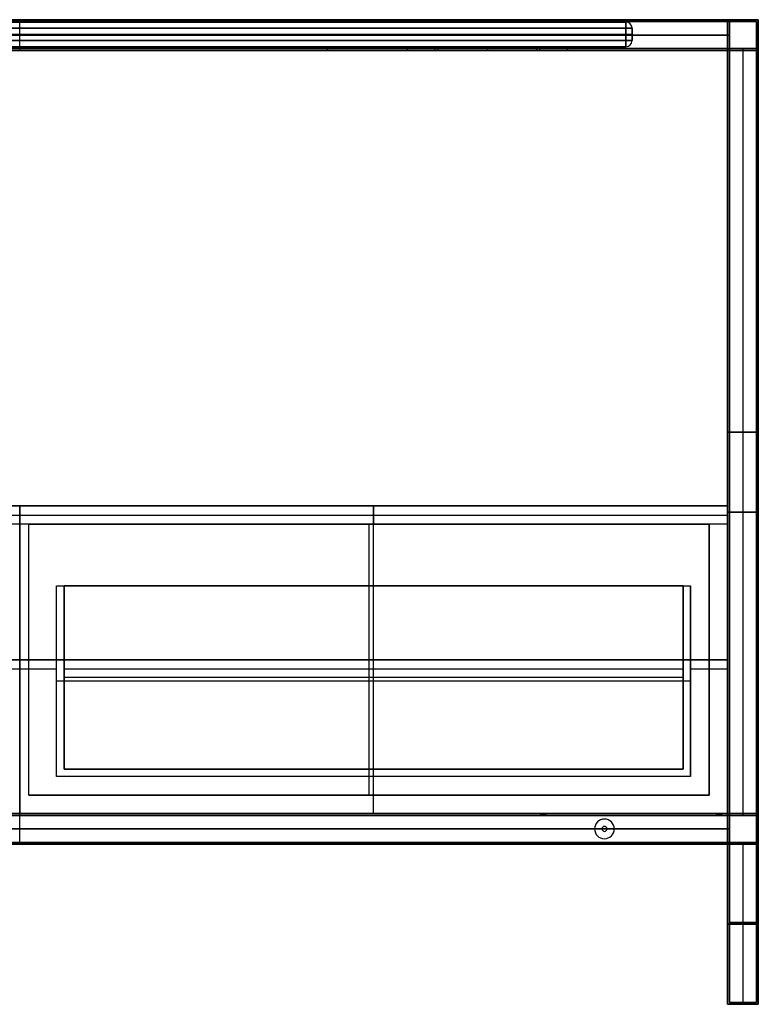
# Model space of a CAD drawing. Header units: millimetres. Extents: x -740 to 460, y -407 to 393.
# Tile 2 of 2: x -140 to 460, y -407 to 393. Entities that reach past the tile are written whole.
import ezdxf

# ---------------------------------------------------------------- set-up
doc = ezdxf.new("R2010")
doc.units = ezdxf.units.MM
doc.header["$MEASUREMENT"] = 0
doc.layers.add('Predefinito', color=7, linetype='Continuous', true_color=0x000000)

# ---------------------------------------------------------------- blocks, each defined once
blk = doc.blocks.new('CASSETTO 57_5')
at = {"layer": 'Predefinito'}
for p, q in [((0, -250), (0, 0)), ((0, 0), (0, -15, -15)), ((-287.5, -250, -7.5), (-287.5, -7.5, -7.5)), ((-287.5, -7.5, -7.5), (287.5, -7.5, -7.5)), ((287.5, -250, -7.5), (287.5, -7.5, -7.5)), ((0, -214, -15), (0, -15, -15)), ((-257.5, -65, -280), (-251.5, -65, -280)), ((-257.5, -220, -280), (-257.5, -65, -280)), ((-251.5, -214, -277), (-251.5, -65, -277)), ((0, -65, -539), (0, -65, -545)), ((0, -220, -545), (0, -65, -545)), ((0, -214, -539), (0, -65, -539)), ((251.5, -214, -277), (251.5, -65, -277)), ((251.5, -65, -280), (257.5, -65, -280)), ((257.5, -220, -280), (257.5, -65, -280)), ((-287.5, -125, -15), (-287.5, -125)), ((-287.5, -125), (287.5, -125)), ((287.5, -125), (287.5, -125, -15)), ((-287.5, -132.5, -15), (-257.5, -132.5, -15)), ((-251.5, -132.5, -15), (251.5, -132.5, -15)), ((257.5, -132.5, -15), (287.5, -132.5, -15)), ((-257.5, -142.5, -15), (-257.5, -142.5, -545)), ((257.5, -142.5, -545), (-257.5, -142.5, -545)), ((-251.5, -139.5, -539), (-251.5, -139.5, -15)), ((251.5, -139.5, -539), (-251.5, -139.5, -539)), ((251.5, -139.5, -15), (251.5, -139.5, -539)), ((257.5, -142.5, -545), (257.5, -142.5, -15)), ((-251.5, -214, -277), (251.5, -214, -277)), ((0, -214, -539), (0, -214, -15)), ((257.5, -220, -280), (-257.5, -220, -280)), ((0, -250, -15), (0, -220, -15)), ((0, -220, -545), (0, -220, -15)), ((-287.5, -250, -7.5), (287.5, -250, -7.5)), ((0, -250), (0, -250, -15))]:
    blk.add_line(p, q, dxfattribs=at)
for points in [[(-287.5, -250), (-287.5, -125), (-287.5, 0)], [(287.5, 0), (0, 0), (-287.5, 0)], [(-287.5, 0), (-287.5, -7.5, -7.5), (-287.5, -15, -15)], [(287.5, 0), (287.5, -125), (287.5, -250)], [(287.5, -15, -15), (287.5, -7.5, -7.5), (287.5, 0)], [(-287.5, -15, -15), (-287.5, -132.5, -15), (-287.5, -250, -15)], [(287.5, -15, -15), (0, -15, -15), (-287.5, -15, -15)], [(287.5, -250, -15), (287.5, -132.5, -15), (287.5, -15, -15)], [(-257.5, -65, -15), (-254.5, -65, -15), (-251.5, -65, -15)], [(-257.5, -220, -15), (-257.5, -142.5, -15), (-257.5, -65, -15)], [(-257.5, -65, -545), (0, -65, -545), (257.5, -65, -545)], [(-257.5, -65, -15), (-257.5, -65, -280), (-257.5, -65, -545)], [(-257.5, -220, -545), (-257.5, -142.5, -545), (-257.5, -65, -545)], [(-251.5, -65, -539), (-251.5, -139.5, -539), (-251.5, -214, -539)], [(-251.5, -65, -15), (-251.5, -65, -277), (-251.5, -65, -539)], [(-251.5, -214, -15), (-251.5, -139.5, -15), (-251.5, -65, -15)], [(251.5, -65, -539), (0, -65, -539), (-251.5, -65, -539)], [(251.5, -214, -539), (251.5, -139.5, -539), (251.5, -65, -539)], [(251.5, -65, -15), (251.5, -139.5, -15), (251.5, -214, -15)], [(251.5, -65, -539), (251.5, -65, -277), (251.5, -65, -15)], [(251.5, -65, -15), (254.5, -65, -15), (257.5, -65, -15)], [(257.5, -65, -15), (257.5, -142.5, -15), (257.5, -220, -15)], [(257.5, -65, -545), (257.5, -65, -280), (257.5, -65, -15)], [(257.5, -65, -545), (257.5, -142.5, -545), (257.5, -220, -545)], [(-251.5, -214, -539), (-251.5, -214, -277), (-251.5, -214, -15)], [(-251.5, -214, -539), (0, -214, -539), (251.5, -214, -539)], [(251.5, -214, -15), (0, -214, -15), (-251.5, -214, -15)], [(251.5, -214, -539), (251.5, -214, -277), (251.5, -214, -15)], [(257.5, -220, -15), (0, -220, -15), (-257.5, -220, -15)], [(-257.5, -220, -545), (-257.5, -220, -280), (-257.5, -220, -15)], [(257.5, -220, -545), (0, -220, -545), (-257.5, -220, -545)], [(257.5, -220, -545), (257.5, -220, -280), (257.5, -220, -15)], [(-287.5, -250, -15), (0, -250, -15), (287.5, -250, -15)], [(-287.5, -250, -15), (-287.5, -250, -7.5), (-287.5, -250)], [(287.5, -250), (0, -250), (-287.5, -250)], [(287.5, -250), (287.5, -250, -7.5), (287.5, -250, -15)]]:
    blk.add_open_spline(points, degree=2, dxfattribs=at)
blk = doc.blocks.new('SCOCCA STAND 120')
at = {"layer": 'Predefinito'}
for p, q in [((-575, -250, 267.5), (-575, 0, 267.5)), ((-575, 0, 267.5), (575, 0, 267.5)), ((0, -250, 535), (0, 0, 535)), ((0, -250), (0, 0)), ((0, 0), (0, 0, 535)), ((575, -250, 267.5), (575, 0, 267.5)), ((-560, -235, 275), (-560, -15, 275)), ((-560, -15, 275), (-7.5, -15, 275)), ((-283.75, -235, 15), (-283.75, -15, 15)), ((-283.75, -15, 15), (-283.75, -15, 535)), ((-7.5, -15, 275), (-7.5, -235, 275)), ((7.5, -15, 275), (560, -15, 275)), ((7.5, -235, 275), (7.5, -15, 275)), ((283.75, -235, 15), (283.75, -15, 15)), ((283.75, -15, 15), (283.75, -15, 535)), ((560, -235, 275), (560, -15, 275)), ((-575, -125, 535), (-560, -125, 535)), ((-575, -125), (-575, -125, 535)), ((575, -125), (-575, -125)), ((-560, -125, 15), (-560, -125, 535)), ((-7.5, -125, 15), (-560, -125, 15)), ((-7.5, -125, 535), (7.5, -125, 535)), ((-7.5, -125, 15), (-7.5, -125, 535)), ((560, -125, 15), (7.5, -125, 15)), ((7.5, -125, 15), (7.5, -125, 535)), ((560, -125, 535), (575, -125, 535)), ((560, -125, 535), (560, -125, 15)), ((575, -125, 535), (575, -125)), ((-560, -235, 275), (-7.5, -235, 275)), ((-283.75, -235, 15), (-283.75, -235, 535)), ((7.5, -235, 275), (560, -235, 275)), ((283.75, -235, 15), (283.75, -235, 535)), ((-575, -250, 267.5), (575, -250, 267.5)), ((0, -250), (0, -250, 535))]:
    blk.add_line(p, q, dxfattribs=at)
for points in [[(575, 0, 535), (0, 0, 535), (-575, 0, 535)], [(-575, 0, 535), (-575, -125, 535), (-575, -250, 535)], [(-575, 0, 535), (-575, 0, 267.5), (-575, 0)], [(-575, 0), (-575, -125), (-575, -250)], [(-575, 0), (0, 0), (575, 0)], [(575, -250, 535), (575, -125, 535), (575, 0, 535)], [(575, 0), (575, -125), (575, -250)], [(575, 0), (575, 0, 267.5), (575, 0, 535)], [(-560, -15, 535), (-283.75, -15, 535), (-7.5, -15, 535)], [(-560, -235, 535), (-560, -125, 535), (-560, -15, 535)], [(-560, -15, 535), (-560, -15, 275), (-560, -15, 15)], [(-560, -15, 15), (-560, -125, 15), (-560, -235, 15)], [(-560, -15, 15), (-283.75, -15, 15), (-7.5, -15, 15)], [(-7.5, -15, 535), (-7.5, -125, 535), (-7.5, -235, 535)], [(-7.5, -15, 15), (-7.5, -125, 15), (-7.5, -235, 15)], [(-7.5, -15, 535), (-7.5, -15, 275), (-7.5, -15, 15)], [(7.5, -15, 15), (283.75, -15, 15), (560, -15, 15)], [(7.5, -235, 15), (7.5, -125, 15), (7.5, -15, 15)], [(7.5, -15, 535), (283.75, -15, 535), (560, -15, 535)], [(7.5, -15, 15), (7.5, -15, 275), (7.5, -15, 535)], [(7.5, -235, 535), (7.5, -125, 535), (7.5, -15, 535)], [(560, -15, 15), (560, -125, 15), (560, -235, 15)], [(560, -15, 535), (560, -15, 275), (560, -15, 15)], [(560, -15, 535), (560, -125, 535), (560, -235, 535)], [(-7.5, -235, 535), (-283.75, -235, 535), (-560, -235, 535)], [(-560, -235, 15), (-560, -235, 275), (-560, -235, 535)], [(-7.5, -235, 15), (-283.75, -235, 15), (-560, -235, 15)], [(-7.5, -235, 535), (-7.5, -235, 275), (-7.5, -235, 15)], [(560, -235, 15), (283.75, -235, 15), (7.5, -235, 15)], [(7.5, -235, 15), (7.5, -235, 275), (7.5, -235, 535)], [(7.5, -235, 535), (283.75, -235, 535), (560, -235, 535)], [(560, -235, 535), (560, -235, 275), (560, -235, 15)], [(-575, -250, 535), (0, -250, 535), (575, -250, 535)], [(-575, -250), (-575, -250, 267.5), (-575, -250, 535)], [(575, -250), (0, -250), (-575, -250)], [(575, -250, 535), (575, -250, 267.5), (575, -250)]]:
    blk.add_open_spline(points, degree=2, dxfattribs=at)
blk = doc.blocks.new('assieme CASSETTONE 120')
at = {"layer": 'Predefinito'}
for name, p in [('CASSETTO 57_5', (-287.5, 0, 550)), ('SCOCCA STAND 120', (0, 0)), ('CASSETTO 57_5', (287.5, 0, 645.03))]:
    blk.add_blockref(name, p, dxfattribs=at)
blk = doc.blocks.new('PIANO MISURA 1070X495 1f decnt')
at = {"layer": 'Predefinito'}
for p, q in [((-530, 20), (-245, 20)), ((-245, 0), (-245, 20)), ((-210, 20, -35), (-210, 0, -35)), ((-210, 0, 35), (-210, 20, 35)), ((-175, 20), (530, 20)), ((-175, 0), (-175, 20)), ((0, 20, -242.5), (0, 20, 242.5)), ((-535, 5), (-535, 15)), ((-535, 10, 242.5), (-535, 10, -242.5)), ((530, 10, 247.5), (-530, 10, 247.5)), ((-530, 10, -247.5), (530, 10, -247.5)), ((0, 5, 247.5), (0, 15, 247.5)), ((0, 5, -247.5), (0, 15, -247.5)), ((535, 5), (535, 15)), ((535, 10, -242.5), (535, 10, 242.5)), ((-530, 0), (-245, 0)), ((-175, 0), (530, 0)), ((0, 0, -242.5), (0, 0, 242.5))]:
    blk.add_line(p, q, dxfattribs=at)
for centre, start, end in [((-530, 15, 242.5), 90, 180), ((-530, 15, -242.5), 90, 180), ((-530, 15), 90, 180), ((530, 15, 242.5), 0, 90), ((530, 15, -242.5), 0, 90), ((530, 15), 0, 90), ((-530, 5, 242.5), 180, 270), ((-530, 5, -242.5), 180, 270), ((-530, 5), 180, 270), ((530, 5, 242.5), 270, 0), ((530, 5, -242.5), 270, 0), ((530, 5), 270, 0)]:
    blk.add_arc(centre, 5, start, end, dxfattribs=at)
at = {"layer": 'Predefinito', "extrusion": (1, 0, 0)}
for centre, start, end in [((15, 242.5, -530), 0, 90), ((15, -242.5, -530), 270, 0), ((15, 242.5), 0, 90), ((15, -242.5), 270, 0), ((15, 242.5, 530), 0, 90), ((5, 242.5, -530), 90, 180), ((5, -242.5, -530), 180, 270), ((5, 242.5), 90, 180), ((5, -242.5), 180, 270), ((5, 242.5, 530), 90, 180)]:
    blk.add_arc(centre, 5, start, end, dxfattribs=at)
at = {"layer": 'Predefinito', "extrusion": (-1.01506e-16, 1, -5.07531e-17)}
blk.add_arc((210, 0, 20), 35, 270, 90, dxfattribs=at)
at = {"layer": 'Predefinito', "extrusion": (1.01506e-16, 1, 5.07531e-17)}
blk.add_arc((210, 0, 20), 35, 90, 270, dxfattribs=at)
at = {"layer": 'Predefinito', "extrusion": (1, 0, -2.27374e-14)}
blk.add_arc((15, -242.5, 530), 5, 270, 0, dxfattribs=at)
at = {"layer": 'Predefinito', "extrusion": (0, 1, 0)}
for centre, radius, start, end in [((530, 242.5, 15), 5, 0, 90), ((530, -242.5, 15), 5, 270, 0), ((530, -242.5, 10), 5, 270, 0), ((530, 242.5, 10), 5, 0, 90), ((210, 0, 10), 35, 270, 90), ((210, 0, 10), 35, 90, 270), ((-530, 242.5, 15), 5, 90, 180), ((-530, -242.5, 15), 5, 180, 270), ((-530, -242.5, 10), 5, 180, 270), ((-530, 242.5, 10), 5, 90, 180), ((210, 0), 35, 270, 90), ((210, 0), 35, 90, 270)]:
    blk.add_arc(centre, radius, start, end, dxfattribs=at)
at = {"layer": 'Predefinito', "extrusion": (1.77636e-16, 1, 0)}
for centre, start, end in [((530, 242.5, 5), 0, 90), ((530, -242.5, 5), 270, 0)]:
    blk.add_arc(centre, 5, start, end, dxfattribs=at)
at = {"layer": 'Predefinito', "extrusion": (-1.77636e-16, 1, 0)}
blk.add_arc((-530, 242.5, 5), 5, 90, 180, dxfattribs=at)
at = {"layer": 'Predefinito', "extrusion": (-1.77636e-16, 1, 4.03897e-30)}
blk.add_arc((-530, -242.5, 5), 5, 180, 270, dxfattribs=at)
at = {"layer": 'Predefinito', "extrusion": (1, 2.27374e-14, 2.52435e-30)}
blk.add_arc((5, -242.5, 530), 5, 180, 270, dxfattribs=at)
at = {"layer": 'Predefinito'}
for points in [[(530, 20, -242.5), (0, 20, -242.5), (-530, 20, -242.5)], [(-530, 20, -242.5), (-530, 20), (-530, 20, 242.5)], [(-530, 20, 242.5), (0, 20, 242.5), (530, 20, 242.5)], [(530, 20, 242.5), (530, 20), (530, 20, -242.5)], [(-535, 5, -242.5), (-535, 10, -242.5), (-535, 15, -242.5)], [(-535, 15, 242.5), (-535, 10, 242.5), (-535, 5, 242.5)], [(-535, 15, -242.5), (-535, 15), (-535, 15, 242.5)], [(-530, 5, 247.5), (-530, 10, 247.5), (-530, 15, 247.5)], [(-530, 15, 247.5), (0, 15, 247.5), (530, 15, 247.5)], [(-530, 15, -247.5), (-530, 10, -247.5), (-530, 5, -247.5)], [(530, 15, -247.5), (0, 15, -247.5), (-530, 15, -247.5)], [(530, 15, 247.5), (530, 10, 247.5), (530, 5, 247.5)], [(530, 5, -247.5), (530, 10, -247.5), (530, 15, -247.5)], [(535, 5, 242.5), (535, 10, 242.5), (535, 15, 242.5)], [(535, 15, -242.5), (535, 10, -242.5), (535, 5, -242.5)], [(535, 15, 242.5), (535, 15), (535, 15, -242.5)], [(-535, 5, 242.5), (-535, 5), (-535, 5, -242.5)], [(530, 5, 247.5), (0, 5, 247.5), (-530, 5, 247.5)], [(-530, 5, -247.5), (0, 5, -247.5), (530, 5, -247.5)], [(535, 5, -242.5), (535, 5), (535, 5, 242.5)], [(-530, 0, -242.5), (-530, 0), (-530, 0, 242.5)], [(530, 0, -242.5), (0, 0, -242.5), (-530, 0, -242.5)], [(-530, 0, 242.5), (0, 0, 242.5), (530, 0, 242.5)], [(530, 0, 242.5), (530, 0), (530, 0, -242.5)]]:
    blk.add_open_spline(points, degree=2, dxfattribs=at)
blk = doc.blocks.new('struttura STAND 120')
at = {"layer": 'Predefinito'}
for p, q in [((600, 775, 275), (600, 800, 275)), ((600, 775, -275), (600, 800, -275)), ((600, 800, 275), (600, 800, 250)), ((600, 800, -250), (600, 800, -275)), ((600, 778, -250), (600, 800, -250)), ((600, 776.5, 273.5), (600, 798.5, 273.5)), ((600, 776.5, -273.5), (600, 798.5, -273.5)), ((600, 798.5, 273.5), (600, 798.5, 251.5)), ((600, 798.5, -251.5), (600, 798.5, -273.5)), ((1175, 800), (1200, 800)), ((1175, 800), (1175, 775)), ((1176.5, 798.5), (1198.5, 798.5)), ((1176.5, 798.5), (1176.5, 776.5)), ((1198.5, 798.5), (1198.5, 776.5)), ((1200, 800), (1200, 775)), ((23.5, 787.5, -251.5), (1176.5, 787.5, -251.5)), ((1176.5, 787.5, 251.5), (23.5, 787.5, 251.5)), ((25, 787.5, -250), (1175, 787.5, -250)), ((1175, 787.5, 250), (25, 787.5, 250)), ((1175, 787.5, -250), (1175, 787.5, 250)), ((1176.5, 787.5, -251.5), (1176.5, 787.5, 251.5)), ((23.5, 776.5, -262.5), (1176.5, 776.5, -262.5)), ((23.5, 776.5, 262.5), (1176.5, 776.5, 262.5)), ((350, 778, 237.5), (850, 778, 237.5)), ((350, 778, -237.5), (850, 778, -237.5)), ((850, 776.5, 225), (350, 776.5, 225)), ((350, 776.5, -225), (850, 776.5, -225)), ((600, 775, 225), (600, 778, 225)), ((600, 778, 250), (600, 778, 225)), ((600, 775, -225), (600, 778, -225)), ((600, 778, -225), (600, 778, -250)), ((850, 778, 237.5), (850, 775, 237.5)), ((850, 778, -237.5), (850, 775, -237.5)), ((850, 776.5, 225), (850, 776.5, 250)), ((850, 776.5, -250), (850, 776.5, -225)), ((915, 778, 237.5), (915, 775, 237.5)), ((915, 778, 237.5), (1045, 778, 237.5)), ((915, 778, -237.5), (915, 775, -237.5)), ((915, 778, -237.5), (1045, 778, -237.5)), ((915, 776.5, 250), (915, 776.5, 225)), ((915, 776.5, 225), (1045, 776.5, 225)), ((1045, 776.5, -225), (915, 776.5, -225)), ((915, 776.5, -225), (915, 776.5, -250)), ((937.5, 775, 243), (937.5, 778, 243)), ((937.5, 775, -243), (937.5, 778, -243)), ((940, 775, 245.5), (940, 778, 245.5)), ((940, 775, -240.5), (940, 778, -240.5)), ((940, 776.5, 240.5), (1020, 776.5, 240.5)), ((1020, 776.5, 245.5), (940, 776.5, 245.5)), ((940, 776.5, -245.5), (1020, 776.5, -245.5)), ((1020, 776.5, -240.5), (940, 776.5, -240.5)), ((980, 778, 225), (980, 775, 225)), ((980, 778, 225), (980, 778, 240.5)), ((980, 778, 245.5), (980, 778, 250)), ((980, 778, -225), (980, 775, -225)), ((980, 778, -250), (980, 778, -245.5)), ((980, 778, -240.5), (980, 778, -225)), ((980, 778, 240.5), (980, 775, 240.5)), ((980, 778, 245.5), (980, 775, 245.5)), ((980, 778, -245.5), (980, 775, -245.5)), ((980, 778, -240.5), (980, 775, -240.5)), ((1020, 775, 240.5), (1020, 778, 240.5)), ((1020, 778, 245.5), (1020, 775, 245.5)), ((1020, 775, -245.5), (1020, 778, -245.5)), ((1020, 778, -240.5), (1020, 775, -240.5)), ((1022.5, 775, 243), (1022.5, 778, 243)), ((1022.5, 775, -243), (1022.5, 778, -243)), ((1045, 778, 237.5), (1045, 775, 237.5)), ((1045, 778, -237.5), (1045, 775, -237.5)), ((1045, 776.5, 225), (1045, 776.5, 250)), ((1045, 776.5, -250), (1045, 776.5, -225)), ((1176.5, 776.5, -262.5), (1176.5, 153.5, -262.5)), ((1176.5, 776.5), (1198.5, 776.5)), ((1187.5, 776.5, 251.5), (1187.5, 153.5, 251.5)), ((1187.5, 776.5, -251.5), (1187.5, 153.5, -251.5)), ((1187.5, 776.5, 251.5), (1187.5, 776.5, -251.5)), ((350, 775, -250), (850, 775, -250)), ((350, 775, 250), (850, 775, 250)), ((600, 775, -225), (600, 775, -275)), ((600, 775, 275), (600, 775, 225)), ((915, 775, -250), (1045, 775, -250)), ((915, 775, 250), (1045, 775, 250)), ((1175, 775, -262.5), (1175, 155, -262.5)), ((1175, 775), (1200, 775)), ((1187.5, 775, 250), (1187.5, 155, 250)), ((1187.5, 775, -250), (1187.5, 155, -250)), ((1187.5, 775, 250), (1187.5, 775, -250)), ((1175, 465, -275), (1175, 465, -250)), ((1175, 465, 250), (1200, 465, 250)), ((1200, 465, -250), (1175, 465, -250)), ((1176.5, 465, -273.5), (1176.5, 465, -251.5)), ((1176.5, 465, 251.5), (1198.5, 465, 251.5)), ((1198.5, 465, -251.5), (1176.5, 465, -251.5)), ((1198.5, 400, 273.5), (1176.5, 400, 273.5)), ((1176.5, 400, -273.5), (1198.5, 400, -273.5)), ((1198.5, 400, -273.5), (1198.5, 400, -251.5)), ((1198.5, 400, 251.5), (1198.5, 400, 273.5)), ((1200, 400, 275), (1175, 400, 275)), ((1175, 400, -275), (1200, 400, -275)), ((1200, 400, -275), (1200, 400, -250)), ((1200, 400, 250), (1200, 400, 275)), ((1175, 387.5, 250), (1175, 387.5, 275)), ((1176.5, 389, 251.5), (1176.5, 389, 273.5)), ((177, 155, -262.5), (1023, 155, -262.5)), ((177, 153.5, -262.5), (1023, 153.5, -262.5)), ((600, 130, -275), (600, 155, -275)), ((600, 155, 175), (600, 155, 150)), ((600, 130, 175), (600, 155, 175)), ((600, 130, 150), (600, 155, 150)), ((600, 130, -250), (600, 155, -250)), ((600, 155, -250), (600, 155, -275)), ((600, 131.5, -273.5), (600, 153.5, -273.5)), ((600, 153.5, 173.5), (600, 153.5, 151.5)), ((1023, 155, -262.5), (1023, 153.5, -262.5)), ((1025, 153.5, -260.5), (1025, 155, -260.5)), ((1025, 155, -264.5), (1025, 153.5, -264.5)), ((1027, 155, -262.5), (1175, 155, -262.5)), ((1027, 155, -262.5), (1027, 153.5, -262.5)), ((1027, 153.5, -262.5), (1176.5, 153.5, -262.5)), ((1166, 155, 162.5), (1166, 153.5, 162.5)), ((1168, 153.5, 164.5), (1168, 155, 164.5)), ((1168, 155, 160.5), (1168, 153.5, 160.5)), ((1170, 155, 162.5), (1170, 153.5, 162.5)), ((1175, 155), (1200, 155)), ((1175, 155, -50), (1175, 130, -50)), ((1175, 155, 225), (1175, 130, 225)), ((1176.5, 153.5), (1198.5, 153.5)), ((1176.5, 153.5, -50), (1176.5, 131.5, -50)), ((1176.5, 153.5, 223.5), (1176.5, 131.5, 223.5)), ((1198.5, 153.5), (1198.5, 131.5)), ((1200, 155), (1200, 130)), ((1075, 150.5, -251.5), (1075, 150.5, -250)), ((1075, 144.5, -275), (1075, 144.5, -273.5)), ((1176.5, 142.5, 173.5), (23.5, 142.5, 173.5)), ((23.5, 142.5, 151.5), (1176.5, 142.5, 151.5)), ((1175, 142.5, 175), (25, 142.5, 175)), ((25, 142.5, 150), (1175, 142.5, 150)), ((1067, 142.5, -250), (133, 142.5, -250)), ((1067, 142.5, -251.5), (133, 142.5, -251.5)), ((1067, 142.5, -251.5), (1067, 142.5, -250)), ((1073, 142.5, -275), (1073, 142.5, -273.5)), ((1075, 140.5, -275), (1075, 140.5, -273.5)), ((1077, 142.5, -273.5), (1077, 142.5, -275)), ((1083, 142.5, -250), (1083, 142.5, -251.5)), ((1175, 142.5, -250), (1083, 142.5, -250)), ((1176.5, 142.5, -251.5), (1083, 142.5, -251.5)), ((1175, 142.5, -250), (1175, 142.5, 150)), ((1176.5, 142.5, -251.5), (1176.5, 142.5, 151.5)), ((180, 131.5, -262.5), (1020, 131.5, -262.5)), ((180, 130, -262.5), (1020, 130, -262.5)), ((600, 131.5, 151.5), (600, 131.5, 173.5)), ((600, 130, 150), (600, 130, 175)), ((600, 130, -275), (600, 130, -250)), ((1020, 131.5, -262.5), (1020, 130, -262.5)), ((1025, 130, -257.5), (1025, 131.5, -257.5)), ((1025, 131.5, -267.5), (1025, 130, -267.5)), ((1030, 131.5, -262.5), (1176.5, 131.5, -262.5)), ((1030, 131.5, -262.5), (1030, 130, -262.5)), ((1030, 130, -262.5), (1175, 130, -262.5)), ((1075, 134.5, -251.5), (1075, 134.5, -250)), ((1163, 131.5, 162.5), (1163, 130, 162.5)), ((1168, 130, 167.5), (1168, 131.5, 167.5)), ((1168, 131.5, 157.5), (1168, 130, 157.5)), ((1173, 131.5, 162.5), (1173, 130, 162.5)), ((1175, 130), (1200, 130)), ((1175, 130, -262.5), (1175, 0, -262.5)), ((1176.5, 131.5), (1198.5, 131.5)), ((1176.5, 131.5, -262.5), (1176.5, 1.5, -262.5)), ((1187.5, 131.5, 251.5), (1187.5, 1.5, 251.5)), ((1187.5, 131.5, -251.5), (1187.5, 1.5, -251.5)), ((1187.5, 130, 250), (1187.5, 0, 250)), ((1187.5, 130, -250), (1187.5, 0, -250)), ((1175, 65, -275), (1175, 65, -250)), ((1175, 65, 250), (1200, 65, 250)), ((1200, 65, -250), (1175, 65, -250)), ((1176.5, 66.5, -273.5), (1176.5, 66.5, -251.5)), ((1176.5, 66.5, 251.5), (1198.5, 66.5, 251.5)), ((1198.5, 66.5, -251.5), (1176.5, 66.5, -251.5)), ((1175, 0, 262.5), (1183.5, 0, 262.5)), ((1175, 0, -262.5), (1183.5, 0, -262.5)), ((1176.5, 1.5, 262.5), (1183.5, 1.5, 262.5)), ((1176.5, 1.5, -262.5), (1183.5, 1.5, -262.5)), ((1183.5, 1.5, -262.5), (1183.5, 0, -262.5)), ((1183.5, 1.5, 262.5), (1183.5, 0, 262.5)), ((1187.5, 0, -258.5), (1187.5, 1.5, -258.5)), ((1187.5, 1.5, -266.5), (1187.5, 0, -266.5)), ((1187.5, 0, 266.5), (1187.5, 1.5, 266.5)), ((1187.5, 1.5, 258.5), (1187.5, 0, 258.5)), ((1187.5, 1.5, 273.5), (1187.5, 1.5, 266.5)), ((1187.5, 1.5, 258.5), (1187.5, 1.5, 251.5)), ((1187.5, 1.5, -251.5), (1187.5, 1.5, -258.5)), ((1187.5, 1.5, -266.5), (1187.5, 1.5, -273.5)), ((1187.5, 0, 275), (1187.5, 0, 266.5)), ((1187.5, 0, 258.5), (1187.5, 0, 250)), ((1187.5, 0, -250), (1187.5, 0, -258.5)), ((1187.5, 0, -266.5), (1187.5, 0, -275)), ((1191.5, 1.5, 262.5), (1198.5, 1.5, 262.5)), ((1191.5, 1.5, -262.5), (1198.5, 1.5, -262.5)), ((1191.5, 1.5, 262.5), (1191.5, 0, 262.5)), ((1191.5, 1.5, -262.5), (1191.5, 0, -262.5)), ((1191.5, 0, 262.5), (1200, 0, 262.5)), ((1191.5, 0, -262.5), (1200, 0, -262.5))]:
    blk.add_line(p, q, dxfattribs=at)
at = {"layer": 'Predefinito', "extrusion": (0, 1, 0)}
for centre, radius, start, end in [((-940, 243, 778), 2.5, 270, 90), ((-940, -243, 778), 2.5, 270, 90), ((-940, 243, 776.5), 2.5, 270, 90), ((-940, -243, 776.5), 2.5, 270, 90), ((-1020, 243, 778), 2.5, 90, 270), ((-1020, -243, 778), 2.5, 90, 270), ((-1020, 243, 776.5), 2.5, 90, 270), ((-1020, -243, 776.5), 2.5, 90, 270), ((-940, 243, 775), 2.5, 270, 90), ((-940, -243, 775), 2.5, 270, 90), ((-1020, 243, 775), 2.5, 90, 270), ((-1020, -243, 775), 2.5, 90, 270), ((-1025, -262.5, 155), 2, 270, 90), ((-1025, -262.5, 154.25), 2, 270, 90), ((-1025, -262.5, 155), 2, 90, 270), ((-1025, -262.5, 154.25), 2, 90, 270), ((-1168, 162.5, 155), 2, 270, 90), ((-1168, 162.5, 154.25), 2, 270, 90), ((-1168, 162.5, 155), 2, 90, 270), ((-1168, 162.5, 154.25), 2, 90, 270), ((-1025, -262.5, 131.5), 5, 270, 90), ((-1025, -262.5, 130.75), 5, 270, 90), ((-1025, -262.5, 130), 5, 270, 90), ((-1025, -262.5, 131.5), 5, 90, 270), ((-1025, -262.5, 130.75), 5, 90, 270), ((-1025, -262.5, 130), 5, 90, 270), ((-1168, 162.5, 131.5), 5, 270, 90), ((-1168, 162.5, 130.75), 5, 270, 90), ((-1168, 162.5, 130), 5, 270, 90), ((-1168, 162.5, 131.5), 5, 90, 270), ((-1168, 162.5, 130.75), 5, 90, 270), ((-1168, 162.5, 130), 5, 90, 270), ((-1187.5, -262.5, 0.75), 4, 270, 90), ((-1187.5, 262.5, 0.75), 4, 270, 90), ((-1187.5, 262.5, 0.75), 4, 90, 270), ((-1187.5, -262.5, 0.75), 4, 90, 270)]:
    blk.add_arc(centre, radius, start, end, dxfattribs=at)
at = {"layer": 'Predefinito', "extrusion": (0, 1, -7.10543e-15)}
for centre in [(-1025, -262.5, 153.5), (-1168, 162.5, 153.5)]:
    blk.add_arc(centre, 2, 270, 90, dxfattribs=at)
at = {"layer": 'Predefinito', "extrusion": (0, 1, 7.10543e-15)}
for centre in [(-1025, -262.5, 153.5), (-1168, 162.5, 153.5)]:
    blk.add_arc(centre, 2, 90, 270, dxfattribs=at)
at = {"layer": 'Predefinito'}
for centre, radius, start, end in [((1075, 142.5, -251.5), 8, 0, 180), ((1075, 142.5, -250), 8, 0, 180), ((1075, 142.5, -250.75), 8, 0, 180), ((1075, 142.5, -275), 2, 0, 180), ((1075, 142.5, -273.5), 2, 0, 180), ((1075, 142.5, -274.25), 2, 0, 180), ((1075, 142.5, -251.5), 8, 180, 0), ((1075, 142.5, -250), 8, 180, 0), ((1075, 142.5, -250.75), 8, 180, 0), ((1075, 142.5, -275), 2, 180, 0), ((1075, 142.5, -273.5), 2, 180, 0), ((1075, 142.5, -274.25), 2, 180, 0)]:
    blk.add_arc(centre, radius, start, end, dxfattribs=at)
at = {"layer": 'Predefinito', "extrusion": (0, 1, 2.77556e-17)}
for centre in [(-1187.5, -262.5, 1.5), (-1187.5, 262.5, 1.5)]:
    blk.add_arc(centre, 4, 270, 90, dxfattribs=at)
at = {"layer": 'Predefinito', "extrusion": (-1.38778e-17, 1, -3.85186e-34)}
for centre in [(-1187.5, -262.5), (-1187.5, 262.5)]:
    blk.add_arc(centre, 4, 270, 90, dxfattribs=at)
at = {"layer": 'Predefinito', "extrusion": (0, 1, -2.77556e-17)}
for centre in [(-1187.5, 262.5, 1.5), (-1187.5, -262.5, 1.5)]:
    blk.add_arc(centre, 4, 90, 270, dxfattribs=at)
at = {"layer": 'Predefinito', "extrusion": (1.38778e-17, 1, 3.85186e-34)}
for centre in [(-1187.5, 262.5), (-1187.5, -262.5)]:
    blk.add_arc(centre, 4, 90, 270, dxfattribs=at)
at = {"layer": 'Predefinito'}
for points in [[(1200, 800, -275), (600, 800, -275), (0, 800, -275)], [(1175, 800, -250), (600, 800, -250), (25, 800, -250)], [(0, 800, 275), (600, 800, 275), (1200, 800, 275)], [(1.5, 798.5, 273.5), (600, 798.5, 273.5), (1198.5, 798.5, 273.5)], [(1198.5, 798.5, -273.5), (600, 798.5, -273.5), (1.5, 798.5, -273.5)], [(23.5, 798.5, 251.5), (600, 798.5, 251.5), (1176.5, 798.5, 251.5)], [(1176.5, 798.5, -251.5), (600, 798.5, -251.5), (23.5, 798.5, -251.5)], [(25, 800, 250), (600, 800, 250), (1175, 800, 250)], [(1175, 800, 250), (1175, 800), (1175, 800, -250)], [(1175, 775, -250), (1175, 787.5, -250), (1175, 800, -250)], [(1175, 800, 250), (1175, 787.5, 250), (1175, 775, 250)], [(1176.5, 798.5, 251.5), (1176.5, 798.5), (1176.5, 798.5, -251.5)], [(1176.5, 776.5, -251.5), (1176.5, 787.5, -251.5), (1176.5, 798.5, -251.5)], [(1176.5, 798.5, 251.5), (1176.5, 787.5, 251.5), (1176.5, 776.5, 251.5)], [(1198.5, 798.5, 273.5), (1198.5, 400, 273.5), (1198.5, 1.5, 273.5)], [(1198.5, 1.5, -273.5), (1198.5, 400, -273.5), (1198.5, 798.5, -273.5)], [(1198.5, 798.5, -273.5), (1198.5, 798.5), (1198.5, 798.5, 273.5)], [(1200, 800, 275), (1200, 400, 275), (1200, 0, 275)], [(1200, 0, -275), (1200, 400, -275), (1200, 800, -275)], [(1200, 800, -275), (1200, 800), (1200, 800, 275)], [(1176.5, 776.5, 273.5), (600, 776.5, 273.5), (23.5, 776.5, 273.5)], [(23.5, 776.5, -273.5), (600, 776.5, -273.5), (1176.5, 776.5, -273.5)], [(23.5, 776.5, -251.5), (600, 776.5, -251.5), (1176.5, 776.5, -251.5)], [(1176.5, 776.5, 251.5), (600, 776.5, 251.5), (23.5, 776.5, 251.5)], [(350, 778, -250), (600, 778, -250), (850, 778, -250)], [(850, 778, 250), (600, 778, 250), (350, 778, 250)], [(350, 778, 225), (600, 778, 225), (850, 778, 225)], [(850, 778, -225), (600, 778, -225), (350, 778, -225)], [(850, 778, -250), (850, 776.5, -250), (850, 775, -250)], [(850, 775, 250), (850, 776.5, 250), (850, 778, 250)], [(850, 778, 225), (850, 776.5, 225), (850, 775, 225)], [(850, 778, 225), (850, 778, 237.5), (850, 778, 250)], [(850, 775, -225), (850, 776.5, -225), (850, 778, -225)], [(850, 778, -250), (850, 778, -237.5), (850, 778, -225)], [(915, 775, -250), (915, 776.5, -250), (915, 778, -250)], [(915, 778, -250), (980, 778, -250), (1045, 778, -250)], [(1045, 778, 250), (980, 778, 250), (915, 778, 250)], [(915, 778, 250), (915, 776.5, 250), (915, 775, 250)], [(915, 778, 250), (915, 778, 237.5), (915, 778, 225)], [(915, 778, 225), (915, 776.5, 225), (915, 775, 225)], [(915, 778, 225), (980, 778, 225), (1045, 778, 225)], [(1045, 778, -225), (980, 778, -225), (915, 778, -225)], [(915, 778, -225), (915, 776.5, -225), (915, 775, -225)], [(915, 778, -225), (915, 778, -237.5), (915, 778, -250)], [(1020, 778, 245.5), (980, 778, 245.5), (940, 778, 245.5)], [(940, 778, 240.5), (980, 778, 240.5), (1020, 778, 240.5)], [(1020, 778, -240.5), (980, 778, -240.5), (940, 778, -240.5)], [(940, 778, -245.5), (980, 778, -245.5), (1020, 778, -245.5)], [(940, 775, 240.5), (940, 776.5, 240.5), (940, 778, 240.5)], [(940, 775, -245.5), (940, 776.5, -245.5), (940, 778, -245.5)], [(1045, 778, -250), (1045, 776.5, -250), (1045, 775, -250)], [(1045, 775, 250), (1045, 776.5, 250), (1045, 778, 250)], [(1045, 778, 225), (1045, 776.5, 225), (1045, 775, 225)], [(1045, 778, 225), (1045, 778, 237.5), (1045, 778, 250)], [(1045, 778, -250), (1045, 778, -237.5), (1045, 778, -225)], [(1045, 778, -225), (1045, 776.5, -225), (1045, 775, -225)], [(1176.5, 1.5, 273.5), (1176.5, 389, 273.5), (1176.5, 776.5, 273.5)], [(1176.5, 776.5, -273.5), (1176.5, 465, -273.5), (1176.5, 153.5, -273.5)], [(1176.5, 776.5, -273.5), (1176.5, 776.5, -262.5), (1176.5, 776.5, -251.5)], [(1176.5, 776.5, 251.5), (1176.5, 776.5, 262.5), (1176.5, 776.5, 273.5)], [(1176.5, 776.5, -251.5), (1176.5, 465, -251.5), (1176.5, 153.5, -251.5)], [(1176.5, 153.5, 251.5), (1176.5, 465, 251.5), (1176.5, 776.5, 251.5)], [(1176.5, 776.5, 251.5), (1187.5, 776.5, 251.5), (1198.5, 776.5, 251.5)], [(1198.5, 776.5, -251.5), (1187.5, 776.5, -251.5), (1176.5, 776.5, -251.5)], [(1176.5, 776.5, 251.5), (1176.5, 776.5), (1176.5, 776.5, -251.5)], [(1198.5, 776.5, 251.5), (1198.5, 465, 251.5), (1198.5, 153.5, 251.5)], [(1198.5, 153.5, -251.5), (1198.5, 465, -251.5), (1198.5, 776.5, -251.5)], [(1198.5, 776.5, -251.5), (1198.5, 776.5), (1198.5, 776.5, 251.5)], [(1175, 775, 275), (600, 775, 275), (25, 775, 275)], [(25, 775, -275), (600, 775, -275), (1175, 775, -275)], [(850, 775, -225), (600, 775, -225), (350, 775, -225)], [(350, 775, 225), (600, 775, 225), (850, 775, 225)], [(850, 775, -250), (882.5, 775, -250), (915, 775, -250)], [(850, 775, -250), (850, 775, -237.5), (850, 775, -225)], [(915, 775, 250), (882.5, 775, 250), (850, 775, 250)], [(850, 775, 225), (850, 775, 237.5), (850, 775, 250)], [(1045, 775, -225), (980, 775, -225), (915, 775, -225)], [(915, 775, -225), (915, 775, -237.5), (915, 775, -250)], [(915, 775, 250), (915, 775, 237.5), (915, 775, 225)], [(915, 775, 225), (980, 775, 225), (1045, 775, 225)], [(1020, 775, -245.5), (980, 775, -245.5), (940, 775, -245.5)], [(940, 775, -240.5), (980, 775, -240.5), (1020, 775, -240.5)], [(1020, 775, 240.5), (980, 775, 240.5), (940, 775, 240.5)], [(940, 775, 245.5), (980, 775, 245.5), (1020, 775, 245.5)], [(1045, 775, -250), (1110, 775, -250), (1175, 775, -250)], [(1045, 775, -250), (1045, 775, -237.5), (1045, 775, -225)], [(1175, 775, 250), (1110, 775, 250), (1045, 775, 250)], [(1045, 775, 225), (1045, 775, 237.5), (1045, 775, 250)], [(1175, 0, 275), (1175, 387.5, 275), (1175, 775, 275)], [(1175, 775, -275), (1175, 465, -275), (1175, 155, -275)], [(1175, 775, -275), (1175, 775, -262.5), (1175, 775, -250)], [(1175, 775, 250), (1175, 775, 262.5), (1175, 775, 275)], [(1175, 155, 250), (1175, 465, 250), (1175, 775, 250)], [(1175, 775, 250), (1187.5, 775, 250), (1200, 775, 250)], [(1200, 775, -250), (1187.5, 775, -250), (1175, 775, -250)], [(1175, 775, -250), (1175, 465, -250), (1175, 155, -250)], [(1175, 775, 250), (1175, 775), (1175, 775, -250)], [(1200, 775, 250), (1200, 465, 250), (1200, 155, 250)], [(1200, 155, -250), (1200, 465, -250), (1200, 775, -250)], [(1200, 775, -250), (1200, 775), (1200, 775, 250)], [(1176.5, 153.5, -273.5), (600, 153.5, -273.5), (23.5, 153.5, -273.5)], [(23.5, 153.5, 151.5), (600, 153.5, 151.5), (1176.5, 153.5, 151.5)], [(1176.5, 153.5, 173.5), (600, 153.5, 173.5), (23.5, 153.5, 173.5)], [(1176.5, 153.5, -251.5), (600, 153.5, -251.5), (23.5, 153.5, -251.5)], [(1175, 155, -275), (600, 155, -275), (25, 155, -275)], [(1175, 155, 175), (600, 155, 175), (25, 155, 175)], [(25, 155, 150), (600, 155, 150), (1175, 155, 150)], [(25, 155, -250), (600, 155, -250), (1175, 155, -250)], [(1175, 155, 250), (1175, 155, 212.5), (1175, 155, 175)], [(1200, 155, 250), (1187.5, 155, 250), (1175, 155, 250)], [(1175, 155, -250), (1187.5, 155, -250), (1200, 155, -250)], [(1175, 155, 150), (1175, 155, -50), (1175, 155, -250)], [(1175, 155, -250), (1175, 142.5, -250), (1175, 130, -250)], [(1175, 155, -275), (1175, 155, -262.5), (1175, 155, -250)], [(1175, 155, 150), (1175, 142.5, 150), (1175, 130, 150)], [(1175, 130, 175), (1175, 142.5, 175), (1175, 155, 175)], [(1176.5, 153.5, 151.5), (1176.5, 153.5, -50), (1176.5, 153.5, -251.5)], [(1176.5, 153.5, -251.5), (1187.5, 153.5, -251.5), (1198.5, 153.5, -251.5)], [(1198.5, 153.5, 251.5), (1187.5, 153.5, 251.5), (1176.5, 153.5, 251.5)], [(1176.5, 153.5, 251.5), (1176.5, 153.5, 212.5), (1176.5, 153.5, 173.5)], [(1176.5, 153.5, 173.5), (1176.5, 142.5, 173.5), (1176.5, 131.5, 173.5)], [(1176.5, 131.5, 151.5), (1176.5, 142.5, 151.5), (1176.5, 153.5, 151.5)], [(1176.5, 153.5, -273.5), (1176.5, 153.5, -262.5), (1176.5, 153.5, -251.5)], [(1176.5, 131.5, -251.5), (1176.5, 142.5, -251.5), (1176.5, 153.5, -251.5)], [(1198.5, 153.5, -251.5), (1198.5, 153.5), (1198.5, 153.5, 251.5)], [(1200, 155, -250), (1200, 155), (1200, 155, 250)], [(23.5, 131.5, -273.5), (600, 131.5, -273.5), (1176.5, 131.5, -273.5)], [(23.5, 131.5, 173.5), (600, 131.5, 173.5), (1176.5, 131.5, 173.5)], [(1176.5, 131.5, 151.5), (600, 131.5, 151.5), (23.5, 131.5, 151.5)], [(23.5, 131.5, -251.5), (600, 131.5, -251.5), (1176.5, 131.5, -251.5)], [(25, 130, -275), (600, 130, -275), (1175, 130, -275)], [(1175, 130, 150), (600, 130, 150), (25, 130, 150)], [(25, 130, 175), (600, 130, 175), (1175, 130, 175)], [(1175, 130, -250), (600, 130, -250), (25, 130, -250)], [(1175, 130, -275), (1175, 65, -275), (1175, 0, -275)], [(1175, 130, -250), (1175, 130, -50), (1175, 130, 150)], [(1200, 130, -250), (1187.5, 130, -250), (1175, 130, -250)], [(1175, 130, 250), (1187.5, 130, 250), (1200, 130, 250)], [(1175, 130, 175), (1175, 130, 212.5), (1175, 130, 250)], [(1175, 130, -250), (1175, 130, -262.5), (1175, 130, -275)], [(1175, 130, -250), (1175, 65, -250), (1175, 0, -250)], [(1175, 0, 250), (1175, 65, 250), (1175, 130, 250)], [(1176.5, 131.5, -273.5), (1176.5, 66.5, -273.5), (1176.5, 1.5, -273.5)], [(1176.5, 131.5, 173.5), (1176.5, 131.5, 212.5), (1176.5, 131.5, 251.5)], [(1176.5, 131.5, 251.5), (1187.5, 131.5, 251.5), (1198.5, 131.5, 251.5)], [(1198.5, 131.5, -251.5), (1187.5, 131.5, -251.5), (1176.5, 131.5, -251.5)], [(1176.5, 131.5, -251.5), (1176.5, 131.5, -50), (1176.5, 131.5, 151.5)], [(1176.5, 131.5, -251.5), (1176.5, 131.5, -262.5), (1176.5, 131.5, -273.5)], [(1176.5, 131.5, -251.5), (1176.5, 66.5, -251.5), (1176.5, 1.5, -251.5)], [(1176.5, 1.5, 251.5), (1176.5, 66.5, 251.5), (1176.5, 131.5, 251.5)], [(1198.5, 131.5, 251.5), (1198.5, 131.5), (1198.5, 131.5, -251.5)], [(1198.5, 131.5, 251.5), (1198.5, 66.5, 251.5), (1198.5, 1.5, 251.5)], [(1198.5, 1.5, -251.5), (1198.5, 66.5, -251.5), (1198.5, 131.5, -251.5)], [(1200, 130, 250), (1200, 130), (1200, 130, -250)], [(1200, 130, 250), (1200, 65, 250), (1200, 0, 250)], [(1200, 0, -250), (1200, 65, -250), (1200, 130, -250)], [(1200, 0, 275), (1187.5, 0, 275), (1175, 0, 275)], [(1175, 0, -275), (1187.5, 0, -275), (1200, 0, -275)], [(1175, 0, -250), (1175, 0, -262.5), (1175, 0, -275)], [(1175, 0, 275), (1175, 0, 262.5), (1175, 0, 250)], [(1200, 0, 250), (1187.5, 0, 250), (1175, 0, 250)], [(1175, 0, -250), (1187.5, 0, -250), (1200, 0, -250)], [(1198.5, 1.5, 273.5), (1187.5, 1.5, 273.5), (1176.5, 1.5, 273.5)], [(1176.5, 1.5, -273.5), (1187.5, 1.5, -273.5), (1198.5, 1.5, -273.5)], [(1176.5, 1.5, -251.5), (1176.5, 1.5, -262.5), (1176.5, 1.5, -273.5)], [(1176.5, 1.5, 273.5), (1176.5, 1.5, 262.5), (1176.5, 1.5, 251.5)], [(1198.5, 1.5, 251.5), (1187.5, 1.5, 251.5), (1176.5, 1.5, 251.5)], [(1176.5, 1.5, -251.5), (1187.5, 1.5, -251.5), (1198.5, 1.5, -251.5)], [(1198.5, 1.5, 251.5), (1198.5, 1.5, 262.5), (1198.5, 1.5, 273.5)], [(1198.5, 1.5, -273.5), (1198.5, 1.5, -262.5), (1198.5, 1.5, -251.5)], [(1200, 0, 250), (1200, 0, 262.5), (1200, 0, 275)], [(1200, 0, -275), (1200, 0, -262.5), (1200, 0, -250)]]:
    blk.add_open_spline(points, degree=2, dxfattribs=at)
blk = doc.blocks.new('STA 120 04')
at = {"layer": 'Predefinito'}
for name, p in [('struttura STAND 120', (-740.24, -407.36, 1200)), ('PIANO MISURA 1070X495 1f decnt', (-177.74, 370.64, 1200)), ('assieme CASSETTONE 120', (-140.24, -2.36, 925))]:
    blk.add_blockref(name, p, dxfattribs=at)

msp = doc.modelspace()

# ---------------------------------------------------------------- block references
at = {"layer": 'Predefinito'}
msp.add_blockref('STA 120 04', (0, 0), dxfattribs=at)

doc.saveas('drawing.dxf')
